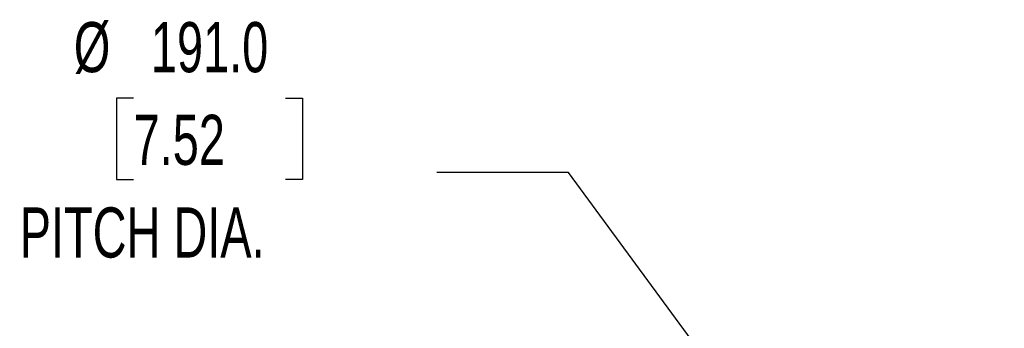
# Model space of a CAD drawing. Header units: millimetres. Extents: x 19 to 819, y 19 to 629.
# Tile 6 of 8: x 510 to 635, y 374 to 413. Entities that reach past the tile are written whole.
import ezdxf

# ---------------------------------------------------------------- set-up
doc = ezdxf.new("R2010")
doc.units = ezdxf.units.MM
doc.header["$LTSCALE"] = 3
doc.layers.add('DIMENSIONS', color=140, linetype='Continuous', lineweight=25)
doc.styles.add('SLDTEXTSTYLE0', font='TXT', dxfattribs={"width": 0.7})
doc.dimstyles.new('SLDDIMSTYLE0', dxfattribs={"dimtxt": 6.474023, "dimasz": 9.906, "dimexe": 0, "dimexo": 0.0625, "dimgap": 1.618506, "dimtad": 0, "dimtih": 1, "dimtoh": 1, "dimrnd": 1e-09, "dimzin": 4, "dimdsep": 46, "dimtxsty": 'SLDTEXTSTYLE0', "dimsah": 1, "dimcen": 0, "dimadec": 0, "dimazin": 1, "dimtfac": 1, "dimtofl": 0, "dimtmove": 0, "dimatfit": 3, "dimfxl": 0, "dimfrac": 2, "dimtolj": 1, "dimtzin": 12, "dimarcsym": 0})

# ---------------------------------------------------------------- blocks, each defined once
blk = doc.blocks.new('_D')
at = {"layer": 'DIMENSIONS'}
for p, q in [((524.36, 402.67), (522.18, 402.67)), ((522.18, 402.67), (522.18, 392.38)), ((543.59, 402.67), (545.77, 402.67)), ((545.77, 402.67), (545.77, 392.38)), ((579.47, 393.27), (562.8, 393.27)), ((613.66, 346.82), (579.47, 393.27)), ((522.18, 392.38), (524.36, 392.38)), ((545.77, 392.38), (543.59, 392.38))]:
    blk.add_line(p, q, dxfattribs=at)
blk.add_solid([(613.66, 346.82), (609.02, 355.7), (606.56, 353.9)], dxfattribs=at)
at = {"layer": 'DIMENSIONS', "char_height": 6.35, "attachment_point": 1, "style": 'SLDTEXTSTYLE0'}
for s, insert in [('%%c', (516.78, 412.3)), ('191.0', (526.55, 412.3)), ('7.52', (524.36, 400.56)), ('PITCH DIA.', (509.92, 388.83))]:
    blk.add_mtext(s, dxfattribs=dict(at, insert=insert))

msp = doc.modelspace()

# ---------------------------------------------------------------- dimensions: what is measured, and where the dimension line sits
at = {"layer": 'DIMENSIONS'}
dim = msp.add_diameter_dim_2p(p1=(726.903, 193.034), p2=(613.663, 346.824), text='<>\\PPITCH DIA.', dimstyle='SLDDIMSTYLE0', dxfattribs=at)
dim.commit()
dim.dimension.update_dxf_attribs({"geometry": '_D', "text_midpoint": (533.976, 396.612), "dimtype": 163})

doc.saveas('drawing.dxf')
